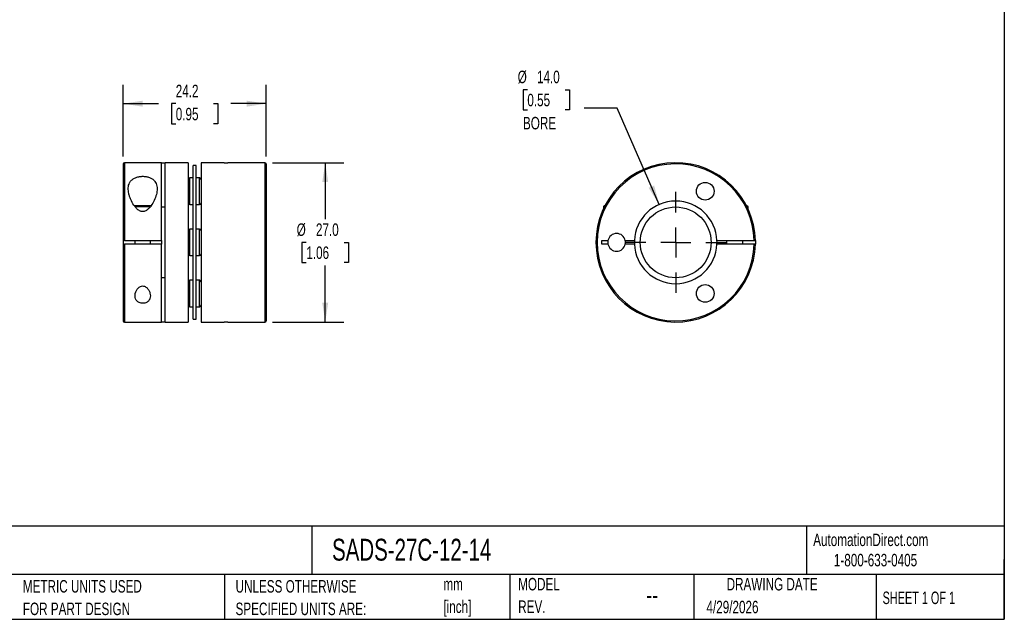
# Model space of a CAD drawing. Header units: millimetres. Extents: x 6 to 273, y 6 to 210.
# Tile 2 of 3: x 106 to 273, y 6 to 108. Entities that reach past the tile are written whole.
import ezdxf

# ---------------------------------------------------------------- set-up
doc = ezdxf.new("R2010")
doc.units = ezdxf.units.MM
doc.linetypes.add('SLD-Center', pattern=[19.05, 15.24, -1.27, 1.27, -1.27])
doc.linetypes.add('SLD-Solid', pattern=[0])
doc.layers.add('CENTER', color=40, linetype='SLD-Center')
doc.layers.add('DIMENSIONS', color=140, linetype='SLD-Solid', lineweight=25)
doc.layers.add('TEXT', color=140, linetype='SLD-Solid', lineweight=25)
doc.styles.add('SLDTEXTSTYLE0', font='TXT', dxfattribs={"width": 0.7})
doc.styles.add('SLDTEXTSTYLE1', font='TXT', dxfattribs={"width": 0.65})
doc.dimstyles.new('SLDDIMSTYLE0', dxfattribs={"dimtxt": 2.158008, "dimasz": 3.302, "dimexe": 0, "dimexo": 0.0625, "dimgap": 0.539502, "dimtad": 0, "dimtih": 1, "dimtoh": 1, "dimdec": 1, "dimrnd": 1e-09, "dimzin": 4, "dimdsep": 46, "dimtxsty": 'SLDTEXTSTYLE0', "dimsah": 1, "dimcen": 0.09, "dimadec": 0, "dimazin": 1, "dimtfac": 1, "dimtdec": 1, "dimtofl": 0, "dimtmove": 0, "dimatfit": 3, "dimfxl": 0, "dimfrac": 2, "dimtolj": 1, "dimtzin": 12, "dimarcsym": 0})
doc.dimstyles.new('SLDDIMSTYLE1', dxfattribs={"dimtxt": 2.158008, "dimasz": 3.302, "dimexe": 0, "dimexo": 0.0625, "dimgap": 0.539502, "dimtad": 0, "dimtih": 1, "dimtoh": 1, "dimdec": 1, "dimrnd": 1e-09, "dimzin": 12, "dimdsep": 46, "dimtxsty": 'SLDTEXTSTYLE0', "dimsah": 1, "dimcen": 0.09, "dimadec": 0, "dimazin": 3, "dimtfac": 1, "dimtdec": 1, "dimtofl": 0, "dimtmove": 0, "dimatfit": 3, "dimfxl": 0, "dimfrac": 2, "dimtolj": 1, "dimtzin": 12, "dimarcsym": 0})
doc.dimstyles.new('SLDDIMSTYLE2', dxfattribs={"dimtxt": 2.158008, "dimasz": 3.302, "dimexe": 0, "dimexo": 0.0625, "dimgap": 0.539502, "dimtad": 0, "dimtih": 1, "dimtoh": 1, "dimdec": 1, "dimrnd": 1e-09, "dimzin": 4, "dimdsep": 46, "dimtxsty": 'SLDTEXTSTYLE0', "dimsah": 1, "dimcen": 0, "dimadec": 0, "dimazin": 1, "dimtfac": 1, "dimtdec": 1, "dimtofl": 0, "dimtmove": 0, "dimatfit": 3, "dimfxl": 0, "dimfrac": 2, "dimtolj": 1, "dimtzin": 12, "dimarcsym": 0})

# ---------------------------------------------------------------- blocks, each defined once
blk = doc.blocks.new('SW_NOTE_0')
at = {"layer": 'TEXT', "color": 0, "char_height": 2.117, "attachment_point": 1, "style": 'SLDTEXTSTYLE0'}
for s, insert in [('mm', (0, 2.73)), ('[inch]', (0, -1.09))]:
    blk.add_mtext(s, dxfattribs=dict(at, insert=insert))
blk = doc.blocks.new('SW_NOTE_0_1')
at = {"layer": 'TEXT', "color": 0, "char_height": 2.1167, "attachment_point": 1, "style": 'SLDTEXTSTYLE0'}
for s, insert in [('UNLESS OTHERWISE', (0, 2.73)), ('SPECIFIED UNITS ARE:', (0, -1.09))]:
    blk.add_mtext(s, dxfattribs=dict(at, insert=insert))
blk = doc.blocks.new('SW_NOTE_0_5')
at = {"layer": 'TEXT', "color": 0, "char_height": 2.1167, "attachment_point": 1, "style": 'SLDTEXTSTYLE0'}
for s, insert in [('METRIC UNITS USED', (0, 2.73)), ('FOR PART DESIGN', (0, -1.09))]:
    blk.add_mtext(s, dxfattribs=dict(at, insert=insert))
blk = doc.blocks.new('SW_NOTE_0_6')
at = {"layer": 'TEXT', "color": 0, "char_height": 2.117, "attachment_point": 1, "style": 'SLDTEXTSTYLE0'}
for s, insert in [('MODEL', (0, 2.73)), ('REV.', (0, -1.09))]:
    blk.add_mtext(s, dxfattribs=dict(at, insert=insert))
blk = doc.blocks.new('_D')
at = {"layer": 'DIMENSIONS'}
for p, q in [((149.11, 83.72), (161.23, 83.72)), ((158.06, 83.72), (158.06, 74.13)), ((154.85, 70.22), (154.12, 70.22)), ((154.12, 70.22), (154.12, 66.79)), ((161.26, 70.22), (161.99, 70.22)), ((161.99, 70.22), (161.99, 66.79)), ((154.12, 66.79), (154.85, 66.79)), ((161.99, 66.79), (161.26, 66.79)), ((158.06, 56.72), (158.06, 66.31)), ((149.11, 56.72), (161.23, 56.72))]:
    blk.add_line(p, q, dxfattribs=at)
for points in [[(158.06, 83.72), (157.55, 80.42), (158.56, 80.42)], [(158.06, 56.72), (158.56, 60.02), (157.55, 60.02)]]:
    blk.add_solid(points, dxfattribs=at)
at = {"layer": 'DIMENSIONS', "char_height": 2.117, "attachment_point": 1, "style": 'SLDTEXTSTYLE0'}
for s, insert in [('%%c', (153.22, 73.43)), ('27.0', (156.48, 73.43)), ('1.06', (154.85, 69.52))]:
    blk.add_mtext(s, dxfattribs=dict(at, insert=insert))
blk = doc.blocks.new('_D_1')
at = {"layer": 'DIMENSIONS'}
for p, q in [((123.84, 84.79), (123.84, 96.89)), ((148.04, 84.79), (148.04, 96.89)), ((123.84, 93.72), (129.81, 93.72)), ((132.74, 93.72), (132.01, 93.72)), ((132.01, 93.72), (132.01, 90.29)), ((139.15, 93.72), (139.88, 93.72)), ((139.88, 93.72), (139.88, 90.29)), ((148.04, 93.72), (142.08, 93.72)), ((132.01, 90.29), (132.74, 90.29)), ((139.88, 90.29), (139.15, 90.29))]:
    blk.add_line(p, q, dxfattribs=at)
for points in [[(123.84, 93.72), (127.15, 93.21), (127.15, 94.23)], [(148.04, 93.72), (144.74, 94.23), (144.74, 93.21)]]:
    blk.add_solid(points, dxfattribs=at)
at = {"layer": 'DIMENSIONS', "char_height": 2.117, "attachment_point": 1, "style": 'SLDTEXTSTYLE0'}
for s, insert in [('24.2', (132.74, 96.93)), ('0.95', (132.74, 93.02))]:
    blk.add_mtext(s, dxfattribs=dict(at, insert=insert))
blk = doc.blocks.new('_D_2')
at = {"layer": 'DIMENSIONS'}
for p, q in [((192.28, 96.09), (191.56, 96.09)), ((191.56, 96.09), (191.56, 92.66)), ((198.7, 96.09), (199.42, 96.09)), ((199.42, 96.09), (199.42, 92.66)), ((191.56, 92.66), (192.28, 92.66)), ((199.42, 92.66), (198.7, 92.66)), ((207.47, 92.96), (201.91, 92.96)), ((214.6, 76.63), (207.47, 92.96))]:
    blk.add_line(p, q, dxfattribs=at)
blk.add_solid([(214.6, 76.63), (213.75, 79.86), (212.82, 79.46)], dxfattribs=at)
at = {"layer": 'DIMENSIONS', "char_height": 2.117, "attachment_point": 1, "style": 'SLDTEXTSTYLE0'}
for s, insert in [('%%c', (190.65, 99.31)), ('14.0', (193.91, 99.31)), ('0.55', (192.28, 95.39)), ('BORE', (191.54, 91.48))]:
    blk.add_mtext(s, dxfattribs=dict(at, insert=insert))
blk = doc.blocks.new('SW_CENTERMARKSYMBOL_0')
at = {"layer": 'CENTER', "color": 0}
for p, q in [((0, 5.08), (0, 8.54)), ((0, 0), (0, 2.54)), ((-5.08, 0), (-8.54, 0)), ((0, 0), (-2.54, 0)), ((0, 0), (0, -2.54)), ((0, 0), (2.54, 0)), ((5.08, 0), (8.54, 0)), ((0, -5.08), (0, -8.54))]:
    blk.add_line(p, q, dxfattribs=at)

msp = doc.modelspace()

# ---------------------------------------------------------------- linework, layer by layer
for p, q in [((123.84, 83.52), (123.84, 70.52)), ((130.34, 83.72), (124.04, 83.72)), ((124.04, 83.72), (124.04, 70.52)), ((130.34, 83.72), (130.94, 83.72)), ((130.34, 70.52), (130.34, 83.72)), ((134.84, 83.72), (130.94, 83.72)), ((130.94, 56.72), (130.94, 83.72)), ((134.84, 83.72), (134.84, 56.72)), ((140.94, 83.72), (137.04, 83.72)), ((137.04, 83.72), (137.04, 56.72)), ((140.94, 83.72), (141.54, 83.72)), ((147.84, 83.72), (141.54, 83.72)), ((147.84, 83.72), (147.84, 56.72)), ((148.04, 83.52), (148.04, 56.92)), ((136.19, 83.22), (135.69, 83.22)), ((135.69, 70.22), (135.69, 83.22)), ((136.19, 70.22), (136.19, 83.22)), ((135.69, 81.13), (135.14, 81.13)), ((135.14, 78.88), (135.14, 81.13)), ((136.74, 81.13), (136.19, 81.13)), ((136.74, 78.88), (136.74, 81.13)), ((135.14, 76.63), (135.14, 78.88)), ((136.74, 76.63), (136.74, 78.88)), ((125.68, 76.47), (128.61, 76.47)), ((125.84, 76.27), (128.47, 76.27)), ((130.34, 76.22), (130.94, 76.22)), ((135.14, 76.63), (135.69, 76.63)), ((136.19, 76.63), (136.74, 76.63)), ((205.35, 76.47), (205.15, 76.27)), ((205.15, 76.27), (205.15, 75.89)), ((205.15, 76.27), (205.34, 76.27)), ((205.35, 76.47), (205.44, 76.47)), ((229.37, 76.47), (229.4, 76.47)), ((229.65, 76.22), (229.4, 76.47)), ((229.5, 76.22), (229.65, 76.22)), ((229.65, 75.89), (229.65, 76.22)), ((135.69, 72.47), (135.14, 72.47)), ((135.14, 70.22), (135.14, 72.47)), ((136.74, 72.47), (136.19, 72.47)), ((136.74, 70.22), (136.74, 72.47)), ((123.84, 70.52), (123.84, 69.92)), ((124.04, 70.52), (130.34, 70.52)), ((125.84, 70.52), (125.84, 69.92)), ((128.44, 69.92), (128.44, 70.52)), ((130.34, 70.52), (130.34, 69.92)), ((135.14, 67.97), (135.14, 70.22)), ((135.69, 57.22), (135.69, 70.22)), ((136.19, 57.22), (136.19, 70.22)), ((136.74, 67.97), (136.74, 70.22)), ((204.9, 70.52), (205.94, 70.52)), ((204.9, 69.92), (204.9, 70.52)), ((208.87, 70.52), (210.41, 70.52)), ((224.4, 70.52), (230.7, 70.52)), ((226, 70.52), (226, 69.92)), ((228.8, 69.92), (228.8, 70.52)), ((230.9, 70.52), (230.9, 69.92)), ((123.84, 69.92), (123.84, 56.92)), ((130.34, 69.92), (124.04, 69.92)), ((124.04, 69.92), (124.04, 56.72)), ((130.34, 56.72), (130.34, 69.92)), ((205.94, 69.92), (204.9, 69.92)), ((210.41, 69.92), (208.87, 69.92)), ((230.7, 69.92), (224.4, 69.92)), ((135.14, 67.97), (135.69, 67.97)), ((136.19, 67.97), (136.74, 67.97)), ((130.94, 64.22), (130.34, 64.22)), ((135.69, 63.81), (135.14, 63.81)), ((135.14, 61.56), (135.14, 63.81)), ((136.74, 63.81), (136.19, 63.81)), ((136.74, 61.56), (136.74, 63.81)), ((135.14, 59.31), (135.14, 61.56)), ((136.74, 59.31), (136.74, 61.56)), ((135.14, 59.31), (135.69, 59.31)), ((136.19, 59.31), (136.74, 59.31)), ((124.04, 56.72), (130.34, 56.72)), ((130.94, 56.72), (130.34, 56.72)), ((130.94, 56.72), (134.84, 56.72)), ((135.69, 57.22), (136.19, 57.22)), ((137.04, 56.72), (140.94, 56.72)), ((141.54, 56.72), (140.94, 56.72)), ((141.54, 56.72), (147.84, 56.72))]:
    msp.add_line(p, q)
for centre, radius in [((222.4, 78.88), 1.5), ((217.4, 70.22), 6), ((222.4, 61.56), 1.5)]:
    msp.add_circle(centre, radius)
for centre, radius, start, end in [((124.04, 83.52), 0.2, 90, 180), ((147.84, 83.52), 0.2, 0, 90), ((217.4, 70.22), 13.5, 1.2733, 358.7267), ((217.4, 70.22), 13.3, 1.2925, 358.7075), ((135.14, 80.83), 0.3, 90, 180), ((136.74, 80.83), 0.3, 0, 90), ((135.14, 76.93), 0.3, 180, 270), ((136.74, 76.93), 0.3, 270, 0), ((217.4, 70.22), 7, 2.4563, 177.5437), ((135.14, 72.17), 0.3, 90, 180), ((136.74, 72.17), 0.3, 0, 90), ((207.4, 70.22), 1.5, 11.537, 168.463), ((207.4, 70.22), 1.5, 168.463, 191.537), ((207.4, 70.22), 1.5, 348.463, 11.537), ((217.4, 70.22), 7, 177.5437, 182.4563), ((217.4, 70.22), 7, 357.5437, 2.4563), ((207.4, 70.22), 1.5, 191.537, 348.463), ((217.4, 70.22), 7, 182.4563, 357.5437), ((135.14, 68.27), 0.3, 180, 270), ((136.74, 68.27), 0.3, 270, 0), ((135.14, 63.51), 0.3, 90, 180), ((136.74, 63.51), 0.3, 0, 90), ((135.14, 59.61), 0.3, 180, 270), ((136.74, 59.61), 0.3, 270, 0), ((124.04, 56.92), 0.2, 180, 270), ((147.84, 56.92), 0.2, 270, 0)]:
    msp.add_arc(centre, radius, start, end)
for points, knots in [([(129.59, 79.29), (129.59, 79.44), (129.58, 79.6), (129.53, 79.89), (129.49, 80.04), (129.37, 80.31), (129.3, 80.44), (129.11, 80.68), (129, 80.8), (128.74, 81), (128.58, 81.09), (128.24, 81.24), (128.06, 81.3), (127.76, 81.36), (127.66, 81.37), (127.45, 81.4), (127.34, 81.41), (127.03, 81.41), (126.82, 81.4), (126.41, 81.34), (126.22, 81.29), (125.86, 81.16), (125.69, 81.08), (125.41, 80.9), (125.28, 80.79), (125.07, 80.56), (124.99, 80.43), (124.85, 80.17), (124.8, 80.03), (124.73, 79.74), (124.71, 79.59), (124.69, 79.28), (124.7, 79.13), (124.73, 78.81), (124.75, 78.65), (124.82, 78.32), (124.87, 78.16), (124.98, 77.83), (125.04, 77.66), (125.26, 77.16), (125.43, 76.83), (125.76, 76.36), (125.88, 76.2), (126.08, 75.98), (126.15, 75.91), (126.3, 75.78), (126.38, 75.71), (126.64, 75.55), (126.84, 75.46), (127.16, 75.43), (127.27, 75.44), (127.47, 75.49), (127.57, 75.52), (127.76, 75.62), (127.84, 75.67), (128.01, 75.79), (128.08, 75.86), (128.3, 76.07), (128.42, 76.22), (128.77, 76.69), (128.95, 77.01), (129.26, 77.67), (129.38, 78.01), (129.55, 78.66), (129.59, 78.98), (129.59, 79.29)], [0, 0, 0, 0, 0.03125, 0.03125, 0.0625, 0.0625, 0.09375, 0.09375, 0.125, 0.125, 0.15625, 0.15625, 0.1875, 0.1875, 0.203125, 0.203125, 0.21875, 0.21875, 0.25, 0.25, 0.28125, 0.28125, 0.3125, 0.3125, 0.34375, 0.34375, 0.375, 0.375, 0.40625, 0.40625, 0.4375, 0.4375, 0.46875, 0.46875, 0.5, 0.5, 0.53125, 0.53125, 0.5625, 0.5625, 0.625, 0.625, 0.65625, 0.65625, 0.671875, 0.671875, 0.6875, 0.6875, 0.71875, 0.71875, 0.734375, 0.734375, 0.75, 0.75, 0.765625, 0.765625, 0.78125, 0.78125, 0.8125, 0.8125, 0.875, 0.875, 0.9375, 0.9375, 1, 1, 1, 1]), ([(124.04, 70.52), (123.99, 70.52), (123.94, 70.52), (123.87, 70.52), (123.84, 70.52), (123.84, 70.52)], [0, 0, 0, 0, 0.5, 0.5, 1, 1, 1, 1]), ([(230.7, 70.52), (230.75, 70.52), (230.81, 70.52), (230.88, 70.52), (230.9, 70.52), (230.9, 70.52)], [0, 0, 0, 0, 0.5, 0.5, 1, 1, 1, 1]), ([(123.84, 69.92), (123.84, 69.92), (123.87, 69.92), (123.94, 69.92), (123.99, 69.92), (124.04, 69.92)], [0, 0, 0, 0, 0.5, 0.5, 1, 1, 1, 1]), ([(230.9, 69.92), (230.9, 69.92), (230.88, 69.92), (230.81, 69.92), (230.75, 69.92), (230.7, 69.92)], [0, 0, 0, 0, 0.5, 0.5, 1, 1, 1, 1]), ([(128.44, 61.15), (128.44, 61.31), (128.42, 61.47), (128.33, 61.8), (128.26, 61.96), (128.08, 62.27), (127.97, 62.42), (127.74, 62.62), (127.66, 62.68), (127.48, 62.77), (127.38, 62.81), (127.16, 62.84), (127.05, 62.83), (126.84, 62.78), (126.74, 62.74), (126.48, 62.58), (126.34, 62.44), (126.12, 62.14), (126.04, 61.98), (125.91, 61.66), (125.87, 61.5), (125.84, 61.17), (125.84, 61.01), (125.9, 60.71), (125.96, 60.56), (126.15, 60.29), (126.27, 60.17), (126.6, 59.98), (126.8, 59.92), (127.24, 59.88), (127.46, 59.91), (127.84, 60.05), (127.99, 60.16), (128.23, 60.4), (128.32, 60.54), (128.42, 60.83), (128.44, 60.99), (128.44, 61.15)], [0, 0, 0, 0, 0.0625, 0.0625, 0.125, 0.125, 0.1875, 0.1875, 0.21875, 0.21875, 0.25, 0.25, 0.28125, 0.28125, 0.3125, 0.3125, 0.375, 0.375, 0.4375, 0.4375, 0.5, 0.5, 0.5625, 0.5625, 0.625, 0.625, 0.6875, 0.6875, 0.75, 0.75, 0.8125, 0.8125, 0.875, 0.875, 0.9375, 0.9375, 1, 1, 1, 1])]:
    msp.add_open_spline(points, degree=3, knots=knots)
at = {"layer": 'TEXT'}
for p, q in [((273.05, 209.55), (273.05, 6.35)), ((273.05, 22.13), (6.35, 22.13)), ((155.76, 22.13), (155.76, 13.97)), ((239.58, 22.13), (239.58, 13.97)), ((273.05, 6.35), (273.05, 16.51)), ((273.05, 13.97), (6.35, 13.97)), ((141, 13.97), (141, 6.35)), ((189.3, 13.97), (189.3, 6.35)), ((220.47, 13.97), (220.47, 6.35)), ((251.35, 13.97), (251.35, 6.35)), ((6.35, 6.35), (273.05, 6.35))]:
    msp.add_line(p, q, dxfattribs=at)

# ---------------------------------------------------------------- block references
at = {"layer": 'CENTER'}
msp.add_blockref('SW_CENTERMARKSYMBOL_0', (217.4, 70.22), dxfattribs=at)
at = {"layer": 'TEXT'}
for name, p in [('SW_NOTE_0_6', (190.73, 10.64)), ('SW_NOTE_0_5', (106.85, 10.27)), ('SW_NOTE_0_1', (142.87, 10.27)), ('SW_NOTE_0', (178.06, 10.63))]:
    msp.add_blockref(name, p, dxfattribs=at)

# ---------------------------------------------------------------- texts
for s, insert, char_height, attachment_point, style in [('SADS-27C-12-14', (159.21, 20), 3.7042, 1, 'SLDTEXTSTYLE0'), ('AutomationDirect.com', (240.69, 20.88), 2.1167, 1, 'SLDTEXTSTYLE0'), ('1-800-633-0405', (244.19, 17.44), 2.1167, 1, 'SLDTEXTSTYLE0'), ('DRAWING DATE', (233.73, 13.36), 2.1167, 2, 'SLDTEXTSTYLE0'), ('--', (212.43, 12.08), 3.175, 1, 'SLDTEXTSTYLE0'), ('SHEET 1 OF 1', (252.44, 11.05), 2.1167, 1, 'SLDTEXTSTYLE1'), ('4/29/2026', (222.61, 9.49), 2.117, 1, 'SLDTEXTSTYLE0')]:
    msp.add_mtext(s, dxfattribs=dict(at, insert=insert, char_height=char_height, attachment_point=attachment_point, style=style))

# ---------------------------------------------------------------- dimensions: what is measured, and where the dimension line sits
at = {"layer": 'DIMENSIONS'}
dim = msp.add_diameter_dim_2p(p1=(220.21, 63.8), p2=(214.6, 76.63), text='<>\\PBORE', dimstyle='SLDDIMSTYLE2', dxfattribs=at)
dim.commit()
dim.dimension.update_dxf_attribs({"geometry": '_D_2', "text_midpoint": (195.49, 94.38), "dimtype": 163})
dim = msp.add_linear_dim(base=(123.84, 93.72), p1=(148.04, 83.52), p2=(123.84, 83.52), dimstyle='SLDDIMSTYLE1', dxfattribs=at)
dim.commit()
dim.dimension.update_dxf_attribs({"geometry": '_D_1', "text_midpoint": (135.94, 93.72), "dimtype": 160})
dim = msp.add_linear_dim(base=(158.06, 56.72), p1=(147.84, 83.72), p2=(147.84, 56.72), angle=90, text='%%c<>', dimstyle='SLDDIMSTYLE0', dxfattribs=at)
dim.commit()
dim.dimension.update_dxf_attribs({"geometry": '_D', "text_midpoint": (158.06, 70.22), "dimtype": 160})

doc.saveas('drawing.dxf')
